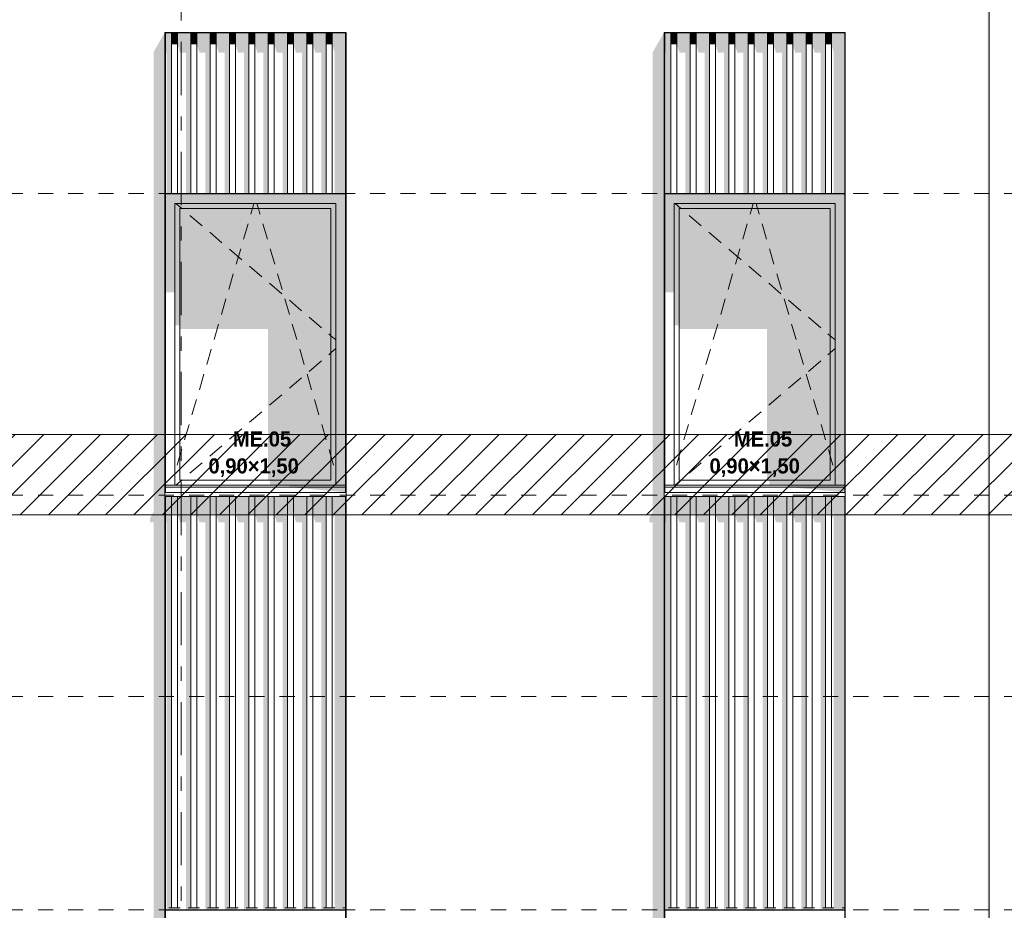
# Model space of a CAD drawing. Header units: millimetres. Extents: x 22784 to 62337, y -53000 to 10500.
# Tile 20 of 26: x 47452 to 52343, y 2497 to 6923. Entities that reach past the tile are written whole.
import ezdxf
from ezdxf.enums import TextEntityAlignment as Align

# ---------------------------------------------------------------- set-up
doc = ezdxf.new("R2010")
doc.units = ezdxf.units.MM
doc.header["$MEASUREMENT"] = 0
doc.linetypes.add('_TIRET COURT 1', pattern=[150, 75, -75])
doc.linetypes.add('Axe', pattern=[546.805537, 264.583325, -105.833328, 70.555556, -105.833328])
for name, color, linetype in [('Nouveau_0', 7, 'Continuous'), ('Nouveau_2D - Dessin général', 7, 'Continuous'), ('Nouveau_2D - Etiquettes 50ème', 7, 'Continuous'), ('Nouveau__Grille structurelle (axe_trame)', 7, 'Continuous'), ('Nouveau__Murs ext - Bardages', 7, 'Continuous'), ('Nouveau__Murs ext - Périphériques', 7, 'Continuous'), ('Nouveau_Exter - Equipements_Mobiliers', 7, 'Continuous'), ('Nouveau_Fenêtres Archicad', 7, 'Continuous')]:
    doc.layers.add(name, color=color, linetype=linetype)
doc.styles.add('STYLE_GENERE_1', font='arial.ttf')
doc.styles.add('STYLE_GENERE_4', font='GOTHIC.TTF')

# ---------------------------------------------------------------- blocks, each defined once
blk = doc.blocks.new('Élément de coupe_4')
at = {"layer": 'Nouveau__Murs ext - Périphériques', "linetype": 'Continuous', "lineweight": 13}
for points in [[(48117, 917.3), (48099.5, 885.3), (48099.5, 865.3), (48999.5, 865.3), (49006.5, 887.5), (49000.7, 887.5), (49014, 911.8), (49014, 884.3), (49017, 884.3), (49073, 982), (49070, 982), (49070, 993.4), (48176, 993.4), (48176, 982), (48173, 982), (48173, 3560), (48117, 3560)], [(48182.2, 3560), (48182.2, 2500), (48239.9, 2500), (48248.7, 2510), (48193.3, 2510), (48193.3, 3560)], [(48278.2, 3560), (48278.2, 2500), (48335.9, 2500), (48344.7, 2510), (48289.3, 2510), (48289.3, 3560)], [(48374.2, 3560), (48374.2, 2500), (48431.9, 2500), (48440.7, 2510), (48385.3, 2510), (48385.3, 3560)], [(48470.2, 3560), (48470.2, 2500), (48527.9, 2500), (48536.7, 2510), (48481.3, 2510), (48481.3, 3560)], [(48577.3, 3560), (48566.2, 3560), (48566.2, 2500), (48623.9, 2500), (48632.7, 2510), (48577.3, 2510)], [(48662.2, 2500), (48719.9, 2500), (48728.7, 2510), (48673.3, 2510), (48673.3, 3560), (48662.2, 3560)], [(48769.3, 3560), (48758.2, 3560), (48758.2, 2500), (48815.9, 2500), (48824.7, 2510), (48769.3, 2510)], [(48854.2, 3560), (48854.2, 2500), (48911.9, 2500), (48920.7, 2510), (48865.3, 2510), (48865.3, 3560)], [(48950.2, 3560), (48950.2, 2500), (49007.9, 2500), (49014, 2506.9), (49014, 2500), (49070, 2500), (49070, 2510), (49057.3, 2510), (49057.3, 3560), (49016.7, 3560), (49016.7, 2510), (48961.3, 2510), (48961.3, 3560)], [(50579.5, 885.3), (50579.5, 865.3), (51479.5, 865.3), (51486.5, 887.5), (51480.7, 887.5), (51494, 911.8), (51494, 884.3), (51497, 884.3), (51553, 982), (51550, 982), (51550, 993.4), (50656, 993.4), (50656, 982), (50653, 982), (50653, 3560), (50597, 3560), (50597, 917.3)], [(50662.2, 3560), (50662.2, 2500), (50719.9, 2500), (50728.7, 2510), (50673.3, 2510), (50673.3, 3560)], [(50758.2, 3560), (50758.2, 2500), (50815.9, 2500), (50824.7, 2510), (50769.3, 2510), (50769.3, 3560)], [(50865.3, 3560), (50854.2, 3560), (50854.2, 2500), (50911.9, 2500), (50920.7, 2510), (50865.3, 2510)], [(50950.2, 3560), (50950.2, 2500), (51007.9, 2500), (51016.7, 2510), (50961.3, 2510), (50961.3, 3560)], [(51057.3, 3560), (51046.2, 3560), (51046.2, 2500), (51103.9, 2500), (51112.7, 2510), (51057.3, 2510)], [(51142.2, 3560), (51142.2, 2500), (51199.9, 2500), (51208.7, 2510), (51153.3, 2510), (51153.3, 3560)], [(51238.2, 3560), (51238.2, 2500), (51295.9, 2500), (51304.7, 2510), (51249.3, 2510), (51249.3, 3560)], [(51345.3, 3560), (51334.2, 3560), (51334.2, 2500), (51391.9, 2500), (51400.7, 2510), (51345.3, 2510)], [(51430.2, 3560), (51430.2, 2500), (51487.9, 2500), (51494, 2506.9), (51494, 2500), (51550, 2500), (51550, 2510), (51537.3, 2510), (51537.3, 3560), (51496.7, 3560), (51496.7, 2510), (51441.3, 2510), (51441.3, 3560)], [(52261, 0), (52268, 0), (52268, 3560), (52261, 3560)]]:
    blk.add_hatch(color=7, dxfattribs=at).paths.add_polyline_path(points)
blk = doc.blocks.new('Élément de coupe_9')
at = {"layer": 'Nouveau__Murs ext - Périphériques', "linetype": 'Continuous', "lineweight": 13}
for points in [[(48117, 4477.3), (48099.5, 4445.3), (48099.5, 4425.3), (48117, 4425.3), (48117, 3560), (48173, 3560), (48173, 6785.2), (48130.1, 6785.2), (48117, 6762.3)], [(48176, 6785.2), (48176, 6759.3), (48182.2, 6759.3), (48182.2, 6060), (48193.3, 6060), (48193.3, 6785.2)], [(48248.7, 6785.2), (48248.7, 6759.3), (48278.2, 6759.3), (48278.2, 6060), (48289.3, 6060), (48289.3, 6785.2)], [(48385.3, 6785.2), (48344.7, 6785.2), (48344.7, 6759.3), (48374.2, 6759.3), (48374.2, 6060), (48385.3, 6060)], [(48481.3, 6785.2), (48440.7, 6785.2), (48440.7, 6759.3), (48470.2, 6759.3), (48470.2, 6060), (48481.3, 6060)], [(48536.7, 6785.2), (48536.7, 6759.3), (48566.2, 6759.3), (48566.2, 6060), (48577.3, 6060), (48577.3, 6785.2)], [(48632.7, 6759.3), (48662.2, 6759.3), (48662.2, 6060), (48673.3, 6060), (48673.3, 6785.2), (48632.7, 6785.2)], [(48769.3, 6785.2), (48728.7, 6785.2), (48728.7, 6759.3), (48758.2, 6759.3), (48758.2, 6060), (48769.3, 6060)], [(48865.3, 6785.2), (48824.7, 6785.2), (48824.7, 6759.3), (48854.2, 6759.3), (48854.2, 6060), (48865.3, 6060)], [(48920.7, 6785.2), (48920.7, 6759.3), (48950.2, 6759.3), (48950.2, 6060), (48961.3, 6060), (48961.3, 6785.2)], [(49016.7, 6785.2), (49016.7, 6060), (49057.3, 6060), (49057.3, 6785.2)], [(50579.5, 4445.3), (50579.5, 4425.3), (50597, 4425.3), (50597, 3560), (50653, 3560), (50653, 6785.2), (50610.1, 6785.2), (50597, 6762.3), (50597, 4477.3)], [(50656, 6785.2), (50656, 6759.3), (50662.2, 6759.3), (50662.2, 6060), (50673.3, 6060), (50673.3, 6785.2)], [(50728.7, 6759.3), (50758.2, 6759.3), (50758.2, 6060), (50769.3, 6060), (50769.3, 6785.2), (50728.7, 6785.2)], [(50824.7, 6759.3), (50854.2, 6759.3), (50854.2, 6060), (50865.3, 6060), (50865.3, 6785.2), (50824.7, 6785.2)], [(50920.7, 6759.3), (50950.2, 6759.3), (50950.2, 6060), (50961.3, 6060), (50961.3, 6785.2), (50920.7, 6785.2)], [(51057.3, 6785.2), (51016.7, 6785.2), (51016.7, 6759.3), (51046.2, 6759.3), (51046.2, 6060), (51057.3, 6060)], [(51153.3, 6785.2), (51112.7, 6785.2), (51112.7, 6759.3), (51142.2, 6759.3), (51142.2, 6060), (51153.3, 6060)], [(51208.7, 6759.3), (51238.2, 6759.3), (51238.2, 6060), (51249.3, 6060), (51249.3, 6785.2), (51208.7, 6785.2)], [(51304.7, 6759.3), (51334.2, 6759.3), (51334.2, 6060), (51345.3, 6060), (51345.3, 6785.2), (51304.7, 6785.2)], [(51400.7, 6785.2), (51400.7, 6759.3), (51430.2, 6759.3), (51430.2, 6060), (51441.3, 6060), (51441.3, 6785.2)], [(51496.7, 6785.2), (51496.7, 6060), (51537.3, 6060), (51537.3, 6785.2)], [(52261, 3560), (52268, 3560), (52268, 6785.2), (52261, 6785.2)], [(48193.3, 4553.4), (48176, 4553.4), (48176, 4425.3), (48182.2, 4425.3), (48182.2, 3560), (48193.3, 3560)], [(48248.7, 4553.4), (48248.7, 4425.3), (48278.2, 4425.3), (48278.2, 3560), (48289.3, 3560), (48289.3, 4553.4)], [(48385.3, 4553.4), (48344.7, 4553.4), (48344.7, 4425.3), (48374.2, 4425.3), (48374.2, 3560), (48385.3, 3560)], [(48440.7, 4425.3), (48470.2, 4425.3), (48470.2, 3560), (48481.3, 3560), (48481.3, 4553.4), (48440.7, 4553.4)], [(48577.3, 4553.4), (48536.7, 4553.4), (48536.7, 4425.3), (48566.2, 4425.3), (48566.2, 3560), (48577.3, 3560)], [(48673.3, 4553.4), (48632.7, 4553.4), (48632.7, 4425.3), (48662.2, 4425.3), (48662.2, 3560), (48673.3, 3560)], [(48728.7, 4425.3), (48758.2, 4425.3), (48758.2, 3560), (48769.3, 3560), (48769.3, 4553.4), (48728.7, 4553.4)], [(48865.3, 4553.4), (48824.7, 4553.4), (48824.7, 4425.3), (48854.2, 4425.3), (48854.2, 3560), (48865.3, 3560)], [(48920.7, 4425.3), (48950.2, 4425.3), (48950.2, 3560), (48961.3, 3560), (48961.3, 4553.4), (48920.7, 4553.4)], [(49057.3, 4553.4), (49016.7, 4553.4), (49016.7, 3560), (49057.3, 3560)], [(50656, 4425.3), (50662.2, 4425.3), (50662.2, 3560), (50673.3, 3560), (50673.3, 4553.4), (50656, 4553.4)], [(50728.7, 4425.3), (50758.2, 4425.3), (50758.2, 3560), (50769.3, 3560), (50769.3, 4553.4), (50728.7, 4553.4)], [(50865.3, 4553.4), (50824.7, 4553.4), (50824.7, 4425.3), (50854.2, 4425.3), (50854.2, 3560), (50865.3, 3560)], [(50920.7, 4425.3), (50950.2, 4425.3), (50950.2, 3560), (50961.3, 3560), (50961.3, 4553.4), (50920.7, 4553.4)], [(51057.3, 4553.4), (51016.7, 4553.4), (51016.7, 4425.3), (51046.2, 4425.3), (51046.2, 3560), (51057.3, 3560)], [(51112.7, 4425.3), (51142.2, 4425.3), (51142.2, 3560), (51153.3, 3560), (51153.3, 4553.4), (51112.7, 4553.4)], [(51208.7, 4425.3), (51238.2, 4425.3), (51238.2, 3560), (51249.3, 3560), (51249.3, 4553.4), (51208.7, 4553.4)], [(51304.7, 4425.3), (51334.2, 4425.3), (51334.2, 3560), (51345.3, 3560), (51345.3, 4553.4), (51304.7, 4553.4)], [(51400.7, 4425.3), (51430.2, 4425.3), (51430.2, 3560), (51441.3, 3560), (51441.3, 4553.4), (51400.7, 4553.4)], [(51496.7, 4553.4), (51496.7, 3560), (51537.3, 3560), (51537.3, 4553.4)]]:
    blk.add_hatch(color=7, dxfattribs=at).paths.add_polyline_path(points)
blk = doc.blocks.new('Élément de coupe_12')
at = {"layer": 'Nouveau__Murs ext - Périphériques', "linetype": 'Continuous', "lineweight": 13}
for points in [[(52261, 8207.8), (52261, 6785.2), (52268, 6785.2), (52268, 8220)], [(48173, 6860), (48130.1, 6785.2), (48173, 6785.2)], [(48193.3, 6857), (48176, 6857), (48176, 6785.2), (48193.3, 6785.2)], [(48248.7, 6785.2), (48289.3, 6785.2), (48289.3, 6857), (48248.7, 6857)], [(48344.7, 6785.2), (48385.3, 6785.2), (48385.3, 6857), (48344.7, 6857)], [(48481.3, 6857), (48440.7, 6857), (48440.7, 6785.2), (48481.3, 6785.2)], [(48536.7, 6857), (48536.7, 6785.2), (48577.3, 6785.2), (48577.3, 6857)], [(48632.7, 6785.2), (48673.3, 6785.2), (48673.3, 6857), (48632.7, 6857)], [(48728.7, 6857), (48728.7, 6785.2), (48769.3, 6785.2), (48769.3, 6857)], [(48824.7, 6857), (48824.7, 6785.2), (48865.3, 6785.2), (48865.3, 6857)], [(48961.3, 6857), (48920.7, 6857), (48920.7, 6785.2), (48961.3, 6785.2)], [(49016.7, 6857), (49016.7, 6785.2), (49057.3, 6785.2), (49057.3, 6857)], [(50653, 6860), (50610.1, 6785.2), (50653, 6785.2)], [(50656, 6857), (50656, 6785.2), (50673.3, 6785.2), (50673.3, 6857)], [(50769.3, 6857), (50728.7, 6857), (50728.7, 6785.2), (50769.3, 6785.2)], [(50824.7, 6785.2), (50865.3, 6785.2), (50865.3, 6857), (50824.7, 6857)], [(50920.7, 6785.2), (50961.3, 6785.2), (50961.3, 6857), (50920.7, 6857)], [(51016.7, 6857), (51016.7, 6785.2), (51057.3, 6785.2), (51057.3, 6857)], [(51112.7, 6785.2), (51153.3, 6785.2), (51153.3, 6857), (51112.7, 6857)], [(51208.7, 6857), (51208.7, 6785.2), (51249.3, 6785.2), (51249.3, 6857)], [(51304.7, 6857), (51304.7, 6785.2), (51345.3, 6785.2), (51345.3, 6857)], [(51400.7, 6857), (51400.7, 6785.2), (51441.3, 6785.2), (51441.3, 6857)], [(51537.3, 6857), (51496.7, 6857), (51496.7, 6785.2), (51537.3, 6785.2)]]:
    blk.add_hatch(color=7, dxfattribs=at).paths.add_polyline_path(points)
blk = doc.blocks.new('Élément de coupe_30')
at = {"layer": 'Nouveau_Fenêtres Archicad', "linetype": 'Continuous', "lineweight": 13}
for points in [[(51550, 6057), (50656, 6057), (50656, 6010), (50703, 6010), (51503, 6010), (51550, 6010)], [(50656, 6010), (50656, 5568.7), (50703, 5568.7), (50703, 6010)], [(51503, 6010), (50703, 6010), (50703, 5985), (50728, 5985), (51478, 5985), (51503, 5985)], [(50703, 5985), (50703, 5403.9), (50728, 5403.9), (50728, 5985)], [(51478, 5985), (50728, 5985), (50728, 5385.6), (51164.9, 5385.6), (51164.9, 4635), (51478, 4635)], [(51478, 5985), (51478, 4635), (51503, 4635), (51503, 5985)], [(51503, 6010), (51503, 4610), (51550, 4610), (51550, 6010)], [(51503, 4635), (51175.4, 4635), (51175.4, 4610), (51503, 4610)], [(51270.6, 4610), (51270.6, 4600), (51550, 4600), (51550, 4610)], [(51270.6, 4600), (51550, 4575), (51550, 4600)]]:
    blk.add_hatch(color=7, dxfattribs=at).paths.add_polyline_path(points)
at = {"layer": 'Nouveau_Fenêtres Archicad', "color": 7, "linetype": 'Continuous', "lineweight": 13}
for p, q in [((50703, 6010), (50703, 4610)), ((51503, 6010), (50703, 6010)), ((50707.3, 6010), (50736.6, 5985)), ((50728, 5985), (50728, 4635)), ((51478, 5985), (50728, 5985)), ((50736.6, 5985), (50738.9, 5983.1)), ((51080.5, 5958.2), (51088.3, 5985)), ((51088.3, 5985), (51095.7, 6010)), ((51117.7, 5985), (51110.3, 6010)), ((51125.5, 5958.2), (51117.7, 5985)), ((51478, 4635), (51478, 5985)), ((51503, 4610), (51503, 6010)), ((50776.9, 5950.6), (50837.8, 5898.7)), ((51080.2, 5957.3), (51080.5, 5958.2)), ((51125.8, 5957.3), (51125.5, 5958.2)), ((51043.7, 5832.5), (51066.2, 5909.3)), ((51162.3, 5832.5), (51139.8, 5909.3)), ((50875.8, 5866.3), (50936.7, 5814.4)), ((50974.7, 5781.9), (51035.6, 5730)), ((51007.1, 5707.8), (51029.6, 5784.5)), ((51198.9, 5707.8), (51176.4, 5784.5)), ((51073.6, 5697.5), (51134.5, 5645.6)), ((50970.5, 5583), (50993, 5659.8)), ((51235.5, 5583), (51213, 5659.8)), ((51172.5, 5613.2), (51233.4, 5561.3)), ((50934, 5458.3), (50956.5, 5535)), ((51272, 5458.3), (51249.5, 5535)), ((51271.5, 5528.8), (51332.3, 5476.9)), ((51370.4, 5444.5), (51431.2, 5392.5)), ((50897.4, 5333.5), (50919.9, 5410.3)), ((51308.6, 5333.5), (51286.1, 5410.3)), ((51467.1, 5361.9), (51478, 5352.6)), ((51478, 5352.6), (51503, 5331.3)), ((50860.8, 5208.8), (50883.3, 5285.5)), ((51345.2, 5208.8), (51322.7, 5285.5)), ((51478, 5267.4), (51503, 5288.7)), ((51467.1, 5258.1), (51478, 5267.4)), ((51370.4, 5175.5), (51431.2, 5227.5)), ((50824.3, 5084), (50846.8, 5160.8)), ((51271.5, 5091.2), (51332.3, 5143.1)), ((51381.7, 5084), (51359.2, 5160.8)), ((51172.5, 5006.8), (51233.4, 5058.7)), ((50787.7, 4959.3), (50810.2, 5036)), ((51418.3, 4959.3), (51395.8, 5036)), ((51073.6, 4922.5), (51134.5, 4974.4)), ((50751.1, 4834.5), (50773.6, 4911.3)), ((51454.9, 4834.5), (51432.4, 4911.3)), ((50974.7, 4838.1), (51035.6, 4890)), ((50875.8, 4753.7), (50936.7, 4805.6)), ((50714.6, 4709.8), (50728, 4755.6)), ((50728, 4755.6), (50737.1, 4786.5)), ((51478, 4755.6), (51468.9, 4786.5)), ((51491.4, 4709.8), (51478, 4755.6)), ((50776.9, 4669.4), (50837.8, 4721.3)), ((51550, 4610), (50656, 4610)), ((51550, 4600), (50656, 4600)), ((50707.3, 4610), (50736.6, 4635)), ((50728, 4635), (51478, 4635)), ((50736.6, 4635), (50738.9, 4636.9)), ((50653, 4575), (50653, 4573.4)), ((50653, 4573.4), (50653, 4553.4)), ((51553, 4573.4), (50653, 4573.4)), ((51553, 4553.4), (50653, 4553.4)), ((51553, 4575), (51553, 4573.4)), ((51553, 4573.4), (51553, 4553.4))]:
    blk.add_line(p, q, dxfattribs=at)
blk = doc.blocks.new('Élément de coupe_39')
at = {"layer": 'Nouveau_Fenêtres Archicad', "linetype": 'Continuous', "lineweight": 13}
for points in [[(49070, 6057), (48176, 6057), (48176, 6010), (48223, 6010), (49023, 6010), (49070, 6010)], [(48176, 6010), (48176, 5568.7), (48223, 5568.7), (48223, 6010)], [(49023, 6010), (48223, 6010), (48223, 5985), (48248, 5985), (48998, 5985), (49023, 5985)], [(48223, 5985), (48223, 5403.9), (48248, 5403.9), (48248, 5985)], [(48998, 5985), (48248, 5985), (48248, 5385.6), (48684.9, 5385.6), (48684.9, 4635), (48998, 4635)], [(48998, 5985), (48998, 4635), (49023, 4635), (49023, 5985)], [(49023, 6010), (49023, 4610), (49070, 4610), (49070, 6010)], [(49023, 4635), (48695.4, 4635), (48695.4, 4610), (49023, 4610)], [(48790.6, 4610), (48790.6, 4600), (49070, 4600), (49070, 4610)], [(48790.6, 4600), (49070, 4575), (49070, 4600)]]:
    blk.add_hatch(color=7, dxfattribs=at).paths.add_polyline_path(points)
at = {"layer": 'Nouveau_Fenêtres Archicad', "color": 7, "linetype": 'Continuous', "lineweight": 13}
for p, q in [((48223, 6010), (48223, 4610)), ((49023, 6010), (48223, 6010)), ((48227.3, 6010), (48256.6, 5985)), ((48248, 5985), (48248, 4635)), ((48998, 5985), (48248, 5985)), ((48256.6, 5985), (48258.9, 5983.1)), ((48600.5, 5958.2), (48608.3, 5985)), ((48608.3, 5985), (48615.7, 6010)), ((48637.7, 5985), (48630.3, 6010)), ((48645.5, 5958.2), (48637.7, 5985)), ((48998, 4635), (48998, 5985)), ((49023, 4610), (49023, 6010)), ((48296.9, 5950.6), (48357.8, 5898.7)), ((48600.2, 5957.3), (48600.5, 5958.2)), ((48645.8, 5957.3), (48645.5, 5958.2)), ((48563.7, 5832.5), (48586.2, 5909.3)), ((48682.3, 5832.5), (48659.8, 5909.3)), ((48395.8, 5866.3), (48456.7, 5814.4)), ((48494.7, 5781.9), (48555.6, 5730)), ((48527.1, 5707.8), (48549.6, 5784.5)), ((48718.9, 5707.8), (48696.4, 5784.5)), ((48593.6, 5697.5), (48654.5, 5645.6)), ((48490.5, 5583), (48513, 5659.8)), ((48755.5, 5583), (48733, 5659.8)), ((48692.5, 5613.2), (48753.4, 5561.3)), ((48454, 5458.3), (48476.5, 5535)), ((48792, 5458.3), (48769.5, 5535)), ((48791.5, 5528.8), (48852.3, 5476.9)), ((48890.4, 5444.5), (48951.2, 5392.5)), ((48417.4, 5333.5), (48439.9, 5410.3)), ((48828.6, 5333.5), (48806.1, 5410.3)), ((48987.1, 5361.9), (48998, 5352.6)), ((48998, 5352.6), (49023, 5331.3)), ((48380.8, 5208.8), (48403.3, 5285.5)), ((48865.2, 5208.8), (48842.7, 5285.5)), ((48998, 5267.4), (49023, 5288.7)), ((48987.1, 5258.1), (48998, 5267.4)), ((48890.4, 5175.5), (48951.2, 5227.5)), ((48344.3, 5084), (48366.8, 5160.8)), ((48791.5, 5091.2), (48852.3, 5143.1)), ((48901.7, 5084), (48879.2, 5160.8)), ((48692.5, 5006.8), (48753.4, 5058.7)), ((48307.7, 4959.3), (48330.2, 5036)), ((48938.3, 4959.3), (48915.8, 5036)), ((48593.6, 4922.5), (48654.5, 4974.4)), ((48271.1, 4834.5), (48293.6, 4911.3)), ((48974.9, 4834.5), (48952.4, 4911.3)), ((48494.7, 4838.1), (48555.6, 4890)), ((48395.8, 4753.7), (48456.7, 4805.6)), ((48234.6, 4709.8), (48248, 4755.6)), ((48248, 4755.6), (48257.1, 4786.5)), ((48998, 4755.6), (48988.9, 4786.5)), ((49011.4, 4709.8), (48998, 4755.6)), ((48296.9, 4669.4), (48357.8, 4721.3)), ((49070, 4610), (48176, 4610)), ((49070, 4600), (48176, 4600)), ((48227.3, 4610), (48256.6, 4635)), ((48248, 4635), (48998, 4635)), ((48256.6, 4635), (48258.9, 4636.9)), ((48173, 4575), (48173, 4573.4)), ((48173, 4573.4), (48173, 4553.4)), ((49073, 4573.4), (48173, 4573.4)), ((49073, 4553.4), (48173, 4553.4)), ((49073, 4575), (49073, 4573.4)), ((49073, 4573.4), (49073, 4553.4))]:
    blk.add_line(p, q, dxfattribs=at)
blk = doc.blocks.new('Élément de coupe_204')
at = {"layer": 'Nouveau__Murs ext - Bardages', "color": 7, "linetype": 'Continuous', "lineweight": 13}
for p, q in [((49070, 6060), (48176, 6060)), ((49070, 6057), (48176, 6057))]:
    blk.add_line(p, q, dxfattribs=at)
blk = doc.blocks.new('Élément de coupe_205')
at = {"layer": 'Nouveau__Murs ext - Bardages', "color": 7, "linetype": 'Continuous', "lineweight": 13}
for p, q in [((49070, 2500), (48176, 2500)), ((49070, 2497), (48176, 2497))]:
    blk.add_line(p, q, dxfattribs=at)
blk = doc.blocks.new('Élément de coupe_206')
at = {"layer": 'Nouveau__Murs ext - Bardages', "linetype": 'Continuous', "lineweight": 13}
for points in [[(48193.3, 2510), (48206, 2510), (48206, 4553.4), (48193.3, 4553.4)], [(48206, 4466.8), (48236, 4466.8), (48236, 4553.4), (48206, 4553.4)], [(48236, 4466.8), (48248.7, 4425.3), (48248.7, 4553.4), (48236, 4553.4)], [(48289.3, 2510), (48302, 2510), (48302, 4553.4), (48289.3, 4553.4)], [(48302, 4466.8), (48332, 4466.8), (48332, 4553.4), (48302, 4553.4)], [(48344.7, 4553.4), (48332, 4553.4), (48332, 4466.8), (48344.7, 4425.3)], [(48385.3, 2510), (48398, 2510), (48398, 4553.4), (48385.3, 4553.4)], [(48398, 4466.8), (48428, 4466.8), (48428, 4553.4), (48398, 4553.4)], [(48440.7, 4553.4), (48428, 4553.4), (48428, 4466.8), (48440.7, 4425.3)], [(48481.3, 2510), (48494, 2510), (48494, 4553.4), (48481.3, 4553.4)], [(48494, 4466.8), (48524, 4466.8), (48524, 4553.4), (48494, 4553.4)], [(48536.7, 4553.4), (48524, 4553.4), (48524, 4466.8), (48536.7, 4425.3)], [(48577.3, 2510), (48590, 2510), (48590, 4553.4), (48577.3, 4553.4)], [(48590, 4466.8), (48620, 4466.8), (48620, 4553.4), (48590, 4553.4)], [(48620, 4553.4), (48620, 4466.8), (48632.7, 4425.3), (48632.7, 4553.4)], [(48673.3, 2510), (48686, 2510), (48686, 4553.4), (48673.3, 4553.4)], [(48686, 4466.8), (48716, 4466.8), (48716, 4553.4), (48686, 4553.4)], [(48716, 4466.8), (48728.7, 4425.3), (48728.7, 4553.4), (48716, 4553.4)], [(48769.3, 2510), (48782, 2510), (48782, 4553.4), (48769.3, 4553.4)], [(48812, 4553.4), (48782, 4553.4), (48782, 4466.8), (48812, 4466.8)], [(48812, 4466.8), (48824.7, 4425.3), (48824.7, 4553.4), (48812, 4553.4)], [(48865.3, 2510), (48878, 2510), (48878, 4553.4), (48865.3, 4553.4)], [(48908, 4553.4), (48878, 4553.4), (48878, 4466.8), (48908, 4466.8)], [(48920.7, 4553.4), (48908, 4553.4), (48908, 4466.8), (48920.7, 4425.3)], [(48961.3, 2510), (48974, 2510), (48974, 4553.4), (48961.3, 4553.4)], [(48974, 4466.8), (49004, 4466.8), (49004, 4553.4), (48974, 4553.4)], [(49004, 4553.4), (49004, 4466.8), (49010.7, 4444.8), (49013.1, 4459.1), (49011.1, 4465.7), (49015.7, 4474.9), (49015.7, 2510), (49016.7, 2510), (49016.7, 4553.4)], [(49057.3, 2510), (49070, 2510), (49070, 4553.4), (49057.3, 4553.4)]]:
    blk.add_hatch(color=7, dxfattribs=at).paths.add_polyline_path(points)
at = {"layer": 'Nouveau__Murs ext - Bardages', "color": 7, "linetype": 'Continuous', "lineweight": 13}
for p, q in [((48206, 2510), (48206, 4553.4)), ((48236, 2510), (48236, 4553.4)), ((48302, 2510), (48302, 4553.4)), ((48332, 2510), (48332, 4553.4)), ((48398, 2510), (48398, 4553.4)), ((48428, 2510), (48428, 4553.4)), ((48494, 2510), (48494, 4553.4)), ((48524, 2510), (48524, 4553.4)), ((48590, 2510), (48590, 4553.4)), ((48620, 2510), (48620, 4553.4)), ((48686, 2510), (48686, 4553.4)), ((48716, 2510), (48716, 4553.4)), ((48782, 2510), (48782, 4553.4)), ((48812, 2510), (48812, 4553.4)), ((48878, 2510), (48878, 4553.4)), ((48908, 2510), (48908, 4553.4)), ((48974, 2510), (48974, 4553.4)), ((49004, 2510), (49004, 4553.4)), ((48206, 2510), (48193.3, 2510)), ((48236, 2510), (48206, 2510)), ((48248.7, 2510), (48236, 2510)), ((48302, 2510), (48289.3, 2510)), ((48332, 2510), (48302, 2510)), ((48344.7, 2510), (48332, 2510)), ((48398, 2510), (48385.3, 2510)), ((48428, 2510), (48398, 2510)), ((48440.7, 2510), (48428, 2510)), ((48494, 2510), (48481.3, 2510)), ((48524, 2510), (48494, 2510)), ((48536.7, 2510), (48524, 2510)), ((48590, 2510), (48577.3, 2510)), ((48620, 2510), (48590, 2510)), ((48632.7, 2510), (48620, 2510)), ((48686, 2510), (48673.3, 2510)), ((48716, 2510), (48686, 2510)), ((48728.7, 2510), (48716, 2510)), ((48782, 2510), (48769.3, 2510)), ((48812, 2510), (48782, 2510)), ((48824.7, 2510), (48812, 2510)), ((48878, 2510), (48865.3, 2510)), ((48908, 2510), (48878, 2510)), ((48920.7, 2510), (48908, 2510)), ((48974, 2510), (48961.3, 2510)), ((49004, 2510), (48974, 2510)), ((49016.7, 2510), (49004, 2510)), ((49070, 2510), (49057.3, 2510))]:
    blk.add_line(p, q, dxfattribs=at)
blk = doc.blocks.new('Élément de coupe_207')
at = {"layer": 'Nouveau__Murs ext - Bardages', "linetype": 'Continuous', "lineweight": 13}
for points in [[(48206, 6857), (48193.3, 6857), (48193.3, 6060), (48206, 6060)], [(48236, 6857), (48206, 6857), (48206, 6800.8), (48236, 6800.8)], [(48248.7, 6857), (48236, 6857), (48236, 6800.8), (48248.7, 6759.3)], [(48302, 6857), (48289.3, 6857), (48289.3, 6060), (48302, 6060)], [(48332, 6857), (48302, 6857), (48302, 6800.8), (48332, 6800.8)], [(48344.7, 6857), (48332, 6857), (48332, 6800.8), (48344.7, 6759.3)], [(48398, 6857), (48385.3, 6857), (48385.3, 6060), (48398, 6060)], [(48428, 6857), (48398, 6857), (48398, 6800.8), (48428, 6800.8)], [(48440.7, 6857), (48428, 6857), (48428, 6800.8), (48440.7, 6759.3)], [(48494, 6857), (48481.3, 6857), (48481.3, 6060), (48494, 6060)], [(48494, 6857), (48494, 6800.8), (48524, 6800.8), (48524, 6857)], [(48536.7, 6857), (48524, 6857), (48524, 6800.8), (48536.7, 6759.3)], [(48590, 6857), (48577.3, 6857), (48577.3, 6060), (48590, 6060)], [(48590, 6857), (48590, 6800.8), (48620, 6800.8), (48620, 6857)], [(48632.7, 6857), (48620, 6857), (48620, 6800.8), (48632.7, 6759.3)], [(48686, 6857), (48673.3, 6857), (48673.3, 6060), (48686, 6060)], [(48686, 6857), (48686, 6800.8), (48716, 6800.8), (48716, 6857)], [(48728.7, 6857), (48716, 6857), (48716, 6800.8), (48728.7, 6759.3)], [(48782, 6857), (48769.3, 6857), (48769.3, 6060), (48782, 6060)], [(48782, 6857), (48782, 6800.8), (48812, 6800.8), (48812, 6857)], [(48824.7, 6857), (48812, 6857), (48812, 6800.8), (48824.7, 6759.3)], [(48878, 6857), (48865.3, 6857), (48865.3, 6060), (48878, 6060)], [(48908, 6857), (48878, 6857), (48878, 6800.8), (48908, 6800.8)], [(48920.7, 6857), (48908, 6857), (48908, 6800.8), (48920.7, 6759.3)], [(48974, 6857), (48961.3, 6857), (48961.3, 6060), (48974, 6060)], [(48974, 6857), (48974, 6800.8), (49004, 6800.8), (49004, 6857)], [(49016.7, 6857), (49004, 6857), (49004, 6800.8), (49015.7, 6762.4), (49015.7, 6060), (49016.7, 6060)], [(49070, 6857), (49057.3, 6857), (49057.3, 6060), (49070, 6060)]]:
    blk.add_hatch(color=7, dxfattribs=at).paths.add_polyline_path(points)
at = {"layer": 'Nouveau__Murs ext - Bardages', "color": 7, "linetype": 'Continuous', "lineweight": 13}
for p, q in [((48206, 6060), (48206, 6857)), ((48236, 6060), (48236, 6857)), ((48302, 6060), (48302, 6857)), ((48332, 6060), (48332, 6857)), ((48398, 6060), (48398, 6857)), ((48428, 6060), (48428, 6857)), ((48494, 6060), (48494, 6857)), ((48524, 6060), (48524, 6857)), ((48590, 6060), (48590, 6857)), ((48620, 6060), (48620, 6857)), ((48686, 6060), (48686, 6857)), ((48716, 6060), (48716, 6857)), ((48782, 6060), (48782, 6857)), ((48812, 6060), (48812, 6857)), ((48878, 6060), (48878, 6857)), ((48908, 6060), (48908, 6857)), ((48974, 6060), (48974, 6857)), ((49004, 6060), (49004, 6857))]:
    blk.add_line(p, q, dxfattribs=at)
blk = doc.blocks.new('Élément de coupe_208')
at = {"layer": 'Nouveau__Murs ext - Bardages', "color": 7, "linetype": 'Continuous', "lineweight": 13}
for p, q in [((48173, 6857), (48173, 6860)), ((49073, 6860), (48173, 6860)), ((49070, 6857), (48176, 6857)), ((49073, 6857), (49073, 6860))]:
    blk.add_line(p, q, dxfattribs=at)
blk = doc.blocks.new('Élément de coupe_209')
at = {"layer": 'Nouveau__Murs ext - Bardages', "linetype": 'Continuous', "lineweight": 13}
for points in [[(48176, 4553.4), (48173, 4553.4), (48173, 4522.9), (48176, 4522.9)], [(48173, 993.4), (48173, 982), (48176, 982), (48176, 993.4)]]:
    blk.add_hatch(color=7, dxfattribs=at).paths.add_polyline_path(points)
at = {"layer": 'Nouveau__Murs ext - Bardages', "color": 7, "linetype": 'Continuous', "lineweight": 13}
for p, q in [((48173, 6857), (48176, 6857)), ((48173, 4575), (48173, 6857)), ((48176, 6060), (48176, 6857)), ((48176, 6057), (48176, 6060)), ((48176, 4575), (48176, 6057)), ((48173, 1015), (48173, 4553.4)), ((48176, 2500), (48176, 4553.4)), ((48176, 2497), (48176, 2500)), ((48176, 1015), (48176, 2497)), ((48173, 982), (48173, 993.4)), ((48173, 982), (48176, 982)), ((48176, 982), (48176, 993.4))]:
    blk.add_line(p, q, dxfattribs=at)
blk = doc.blocks.new('Élément de coupe_210')
at = {"layer": 'Nouveau__Murs ext - Bardages', "color": 7, "linetype": 'Continuous', "lineweight": 13}
for p, q in [((49070, 6857), (49073, 6857)), ((49070, 6060), (49070, 6857)), ((49073, 4575), (49073, 6857)), ((49070, 6057), (49070, 6060)), ((49070, 4575), (49070, 6057)), ((49070, 2500), (49070, 4553.4)), ((49073, 1015), (49073, 4553.4)), ((49070, 2497), (49070, 2500)), ((49070, 1015), (49070, 2497)), ((49070, 982), (49070, 993.4)), ((49070, 982), (49073, 982)), ((49073, 982), (49073, 993.4))]:
    blk.add_line(p, q, dxfattribs=at)
blk = doc.blocks.new('Élément de coupe_211')
at = {"layer": 'Nouveau__Murs ext - Bardages', "color": 7, "linetype": 'Continuous', "lineweight": 13}
for p, q in [((51550, 6060), (50656, 6060)), ((51550, 6057), (50656, 6057))]:
    blk.add_line(p, q, dxfattribs=at)
blk = doc.blocks.new('Élément de coupe_212')
at = {"layer": 'Nouveau__Murs ext - Bardages', "color": 7, "linetype": 'Continuous', "lineweight": 13}
for p, q in [((51550, 2500), (50656, 2500)), ((51550, 2497), (50656, 2497))]:
    blk.add_line(p, q, dxfattribs=at)
blk = doc.blocks.new('Élément de coupe_213')
at = {"layer": 'Nouveau__Murs ext - Bardages', "linetype": 'Continuous', "lineweight": 13}
for points in [[(50673.3, 2510), (50686, 2510), (50686, 4553.4), (50673.3, 4553.4)], [(50686, 4553.4), (50686, 4466.8), (50716, 4466.8), (50716, 4553.4)], [(50728.7, 4553.4), (50716, 4553.4), (50716, 4466.8), (50728.7, 4425.3)], [(50769.3, 2510), (50782, 2510), (50782, 4553.4), (50769.3, 4553.4)], [(50782, 4466.8), (50812, 4466.8), (50812, 4553.4), (50782, 4553.4)], [(50824.7, 4553.4), (50812, 4553.4), (50812, 4466.8), (50824.7, 4425.3)], [(50865.3, 2510), (50878, 2510), (50878, 4553.4), (50865.3, 4553.4)], [(50878, 4466.8), (50908, 4466.8), (50908, 4553.4), (50878, 4553.4)], [(50908, 4466.8), (50920.7, 4425.3), (50920.7, 4553.4), (50908, 4553.4)], [(50961.3, 2510), (50974, 2510), (50974, 4553.4), (50961.3, 4553.4)], [(51004, 4553.4), (50974, 4553.4), (50974, 4466.8), (51004, 4466.8)], [(51016.7, 4553.4), (51004, 4553.4), (51004, 4466.8), (51016.7, 4425.3)], [(51057.3, 2510), (51070, 2510), (51070, 4553.4), (51057.3, 4553.4)], [(51070, 4466.8), (51100, 4466.8), (51100, 4553.4), (51070, 4553.4)], [(51100, 4553.4), (51100, 4466.8), (51112.7, 4425.3), (51112.7, 4553.4)], [(51153.3, 2510), (51166, 2510), (51166, 4553.4), (51153.3, 4553.4)], [(51166, 4466.8), (51196, 4466.8), (51196, 4553.4), (51166, 4553.4)], [(51208.7, 4553.4), (51196, 4553.4), (51196, 4466.8), (51208.7, 4425.3)], [(51249.3, 2510), (51262, 2510), (51262, 4553.4), (51249.3, 4553.4)], [(51262, 4466.8), (51292, 4466.8), (51292, 4553.4), (51262, 4553.4)], [(51292, 4553.4), (51292, 4466.8), (51304.7, 4425.3), (51304.7, 4553.4)], [(51345.3, 2510), (51358, 2510), (51358, 4553.4), (51345.3, 4553.4)], [(51358, 4466.8), (51388, 4466.8), (51388, 4553.4), (51358, 4553.4)], [(51400.7, 4553.4), (51388, 4553.4), (51388, 4466.8), (51400.7, 4425.3)], [(51441.3, 2510), (51454, 2510), (51454, 4553.4), (51441.3, 4553.4)], [(51454, 4466.8), (51484, 4466.8), (51484, 4553.4), (51454, 4553.4)], [(51484, 4553.4), (51484, 4466.8), (51490.7, 4444.8), (51493.1, 4459.1), (51491.1, 4465.7), (51495.7, 4474.9), (51495.7, 2510), (51496.7, 2510), (51496.7, 4553.4)], [(51537.3, 2510), (51550, 2510), (51550, 4553.4), (51537.3, 4553.4)]]:
    blk.add_hatch(color=7, dxfattribs=at).paths.add_polyline_path(points)
at = {"layer": 'Nouveau__Murs ext - Bardages', "color": 7, "linetype": 'Continuous', "lineweight": 13}
for p, q in [((50686, 2510), (50686, 4553.4)), ((50716, 2510), (50716, 4553.4)), ((50782, 2510), (50782, 4553.4)), ((50812, 2510), (50812, 4553.4)), ((50878, 2510), (50878, 4553.4)), ((50908, 2510), (50908, 4553.4)), ((50974, 2510), (50974, 4553.4)), ((51004, 2510), (51004, 4553.4)), ((51070, 2510), (51070, 4553.4)), ((51100, 2510), (51100, 4553.4)), ((51166, 2510), (51166, 4553.4)), ((51196, 2510), (51196, 4553.4)), ((51262, 2510), (51262, 4553.4)), ((51292, 2510), (51292, 4553.4)), ((51358, 2510), (51358, 4553.4)), ((51388, 2510), (51388, 4553.4)), ((51454, 2510), (51454, 4553.4)), ((51484, 2510), (51484, 4553.4)), ((50686, 2510), (50673.3, 2510)), ((50716, 2510), (50686, 2510)), ((50728.7, 2510), (50716, 2510)), ((50782, 2510), (50769.3, 2510)), ((50812, 2510), (50782, 2510)), ((50824.7, 2510), (50812, 2510)), ((50878, 2510), (50865.3, 2510)), ((50908, 2510), (50878, 2510)), ((50920.7, 2510), (50908, 2510)), ((50974, 2510), (50961.3, 2510)), ((51004, 2510), (50974, 2510)), ((51016.7, 2510), (51004, 2510)), ((51070, 2510), (51057.3, 2510)), ((51100, 2510), (51070, 2510)), ((51112.7, 2510), (51100, 2510)), ((51166, 2510), (51153.3, 2510)), ((51196, 2510), (51166, 2510)), ((51208.7, 2510), (51196, 2510)), ((51262, 2510), (51249.3, 2510)), ((51292, 2510), (51262, 2510)), ((51304.7, 2510), (51292, 2510)), ((51358, 2510), (51345.3, 2510)), ((51388, 2510), (51358, 2510)), ((51400.7, 2510), (51388, 2510)), ((51454, 2510), (51441.3, 2510)), ((51484, 2510), (51454, 2510)), ((51496.7, 2510), (51484, 2510)), ((51550, 2510), (51537.3, 2510))]:
    blk.add_line(p, q, dxfattribs=at)
blk = doc.blocks.new('Élément de coupe_214')
at = {"layer": 'Nouveau__Murs ext - Bardages', "linetype": 'Continuous', "lineweight": 13}
for points in [[(50686, 6857), (50673.3, 6857), (50673.3, 6060), (50686, 6060)], [(50686, 6857), (50686, 6800.8), (50716, 6800.8), (50716, 6857)], [(50728.7, 6857), (50716, 6857), (50716, 6800.8), (50728.7, 6759.3)], [(50782, 6857), (50769.3, 6857), (50769.3, 6060), (50782, 6060)], [(50812, 6857), (50782, 6857), (50782, 6800.8), (50812, 6800.8)], [(50824.7, 6857), (50812, 6857), (50812, 6800.8), (50824.7, 6759.3)], [(50878, 6857), (50865.3, 6857), (50865.3, 6060), (50878, 6060)], [(50878, 6857), (50878, 6800.8), (50908, 6800.8), (50908, 6857)], [(50920.7, 6857), (50908, 6857), (50908, 6800.8), (50920.7, 6759.3)], [(50974, 6857), (50961.3, 6857), (50961.3, 6060), (50974, 6060)], [(51004, 6857), (50974, 6857), (50974, 6800.8), (51004, 6800.8)], [(51016.7, 6857), (51004, 6857), (51004, 6800.8), (51016.7, 6759.3)], [(51070, 6857), (51057.3, 6857), (51057.3, 6060), (51070, 6060)], [(51100, 6857), (51070, 6857), (51070, 6800.8), (51100, 6800.8)], [(51112.7, 6857), (51100, 6857), (51100, 6800.8), (51112.7, 6759.3)], [(51166, 6857), (51153.3, 6857), (51153.3, 6060), (51166, 6060)], [(51196, 6857), (51166, 6857), (51166, 6800.8), (51196, 6800.8)], [(51208.7, 6857), (51196, 6857), (51196, 6800.8), (51208.7, 6759.3)], [(51262, 6857), (51249.3, 6857), (51249.3, 6060), (51262, 6060)], [(51262, 6857), (51262, 6800.8), (51292, 6800.8), (51292, 6857)], [(51304.7, 6857), (51292, 6857), (51292, 6800.8), (51304.7, 6759.3)], [(51358, 6857), (51345.3, 6857), (51345.3, 6060), (51358, 6060)], [(51388, 6857), (51358, 6857), (51358, 6800.8), (51388, 6800.8)], [(51400.7, 6857), (51388, 6857), (51388, 6800.8), (51400.7, 6759.3)], [(51454, 6857), (51441.3, 6857), (51441.3, 6060), (51454, 6060)], [(51484, 6857), (51454, 6857), (51454, 6800.8), (51484, 6800.8)], [(51496.7, 6857), (51484, 6857), (51484, 6800.8), (51495.7, 6762.4), (51495.7, 6060), (51496.7, 6060)], [(51550, 6857), (51537.3, 6857), (51537.3, 6060), (51550, 6060)]]:
    blk.add_hatch(color=7, dxfattribs=at).paths.add_polyline_path(points)
at = {"layer": 'Nouveau__Murs ext - Bardages', "color": 7, "linetype": 'Continuous', "lineweight": 13}
for p, q in [((50686, 6060), (50686, 6857)), ((50716, 6060), (50716, 6857)), ((50782, 6060), (50782, 6857)), ((50812, 6060), (50812, 6857)), ((50878, 6060), (50878, 6857)), ((50908, 6060), (50908, 6857)), ((50974, 6060), (50974, 6857)), ((51004, 6060), (51004, 6857)), ((51070, 6060), (51070, 6857)), ((51100, 6060), (51100, 6857)), ((51166, 6060), (51166, 6857)), ((51196, 6060), (51196, 6857)), ((51262, 6060), (51262, 6857)), ((51292, 6060), (51292, 6857)), ((51358, 6060), (51358, 6857)), ((51388, 6060), (51388, 6857)), ((51454, 6060), (51454, 6857)), ((51484, 6060), (51484, 6857))]:
    blk.add_line(p, q, dxfattribs=at)
blk = doc.blocks.new('Élément de coupe_215')
at = {"layer": 'Nouveau__Murs ext - Bardages', "color": 7, "linetype": 'Continuous', "lineweight": 13}
for p, q in [((50653, 6857), (50653, 6860)), ((51553, 6860), (50653, 6860)), ((51550, 6857), (50656, 6857)), ((51553, 6857), (51553, 6860))]:
    blk.add_line(p, q, dxfattribs=at)
blk = doc.blocks.new('Élément de coupe_216')
at = {"layer": 'Nouveau__Murs ext - Bardages', "linetype": 'Continuous', "lineweight": 13}
for points in [[(50656, 4553.4), (50653, 4553.4), (50653, 4522.9), (50656, 4522.9)], [(50653, 982), (50656, 982), (50656, 993.4), (50653, 993.4)]]:
    blk.add_hatch(color=7, dxfattribs=at).paths.add_polyline_path(points)
at = {"layer": 'Nouveau__Murs ext - Bardages', "color": 7, "linetype": 'Continuous', "lineweight": 13}
for p, q in [((50653, 6857), (50656, 6857)), ((50653, 4575), (50653, 6857)), ((50656, 6060), (50656, 6857)), ((50656, 6057), (50656, 6060)), ((50656, 4575), (50656, 6057)), ((50653, 1015), (50653, 4553.4)), ((50656, 2500), (50656, 4553.4)), ((50656, 2497), (50656, 2500)), ((50656, 1015), (50656, 2497)), ((50653, 982), (50653, 993.4)), ((50653, 982), (50656, 982)), ((50656, 982), (50656, 993.4))]:
    blk.add_line(p, q, dxfattribs=at)
blk = doc.blocks.new('Élément de coupe_217')
at = {"layer": 'Nouveau__Murs ext - Bardages', "color": 7, "linetype": 'Continuous', "lineweight": 13}
for p, q in [((51550, 6857), (51553, 6857)), ((51550, 6060), (51550, 6857)), ((51553, 4575), (51553, 6857)), ((51550, 6057), (51550, 6060)), ((51550, 4575), (51550, 6057)), ((51550, 2500), (51550, 4553.4)), ((51553, 1015), (51553, 4553.4)), ((51550, 2497), (51550, 2500)), ((51550, 1015), (51550, 2497)), ((51550, 982), (51550, 993.4)), ((51550, 982), (51553, 982)), ((51553, 982), (51553, 993.4))]:
    blk.add_line(p, q, dxfattribs=at)
blk = doc.blocks.new('Élément de coupe_219')
at = {"layer": 'Nouveau_Exter - Equipements_Mobiliers', "color": 7, "linetype": 'Continuous', "lineweight": 13}
blk.add_line((52268, 8220), (52268, 0), dxfattribs=at)
blk = doc.blocks.new('Marque grille standard[6]', base_point=(48254.3, 10000))
at = {"layer": 'Nouveau__Grille structurelle (axe_trame)', "color": 1, "linetype": 'Axe', "lineweight": 20}
blk.add_line((48254.3, 9000), (48254.3, -3000), dxfattribs=at)
at = {"layer": 'Nouveau__Grille structurelle (axe_trame)', "color": 7, "lineweight": 13, "style": 'STYLE_GENERE_1'}
for tag, p in [('AC_MarkerText_1_0', (48254.3, 10337.5)), ('AC_MarkerText_1_1', (48254.3, -4162.5))]:
    blk.add_attdef(tag, text='', height=175, rotation=360, dxfattribs=at).set_placement(p, align=Align.TOP_CENTER)

msp = doc.modelspace()

# ---------------------------------------------------------------- hatches: boundary and pattern name
at = {"layer": 'Nouveau_0', "linetype": 'Continuous', "lineweight": 0}
h = msp.add_hatch(dxfattribs=at)
h.set_pattern_fill('Blocs_maçonnerie', color=112, style=0, pattern_type=2)
h.set_pattern_definition([(45, (0, 0), (-70.71068, 70.71068), [])])
h.paths.add_polyline_path([(24231.683, 4861.743), (60817.947, 4861.743), (60817.947, 4461.743), (24231.683, 4461.743)])

# ---------------------------------------------------------------- linework, layer by layer
at = {"layer": 'Nouveau_0', "color": 112, "linetype": 'Continuous', "lineweight": 0, "flags": 128}
msp.add_lwpolyline([(24231.683, 4861.743), (60817.947, 4861.743), (60817.947, 4461.743), (24231.683, 4461.743)], close=True, dxfattribs=at)
at = {"layer": 'Nouveau_2D - Dessin général', "color": 7, "linetype": '_TIRET COURT 1', "lineweight": 13}
for p, q in [((60817.947, 6060), (23876.81, 6060)), ((60817.947, 4560), (22783.963, 4560)), ((60817.947, 3560), (22783.963, 3560)), ((60817.947, 2500), (23876.81, 2500))]:
    msp.add_line(p, q, dxfattribs=at)

# ---------------------------------------------------------------- block references
at = {"layer": 'Nouveau__Grille structurelle (axe_trame)', "color": 7, "linetype": 'Continuous', "lineweight": 13}
msp.add_blockref('Marque grille standard[6]', (48254.273, 10000), dxfattribs=at)
at = {"layer": 'Nouveau__Murs ext - Bardages', "lineweight": 0}
for name in ['Élément de coupe_208', 'Élément de coupe_209', 'Élément de coupe_207', 'Élément de coupe_210', 'Élément de coupe_215', 'Élément de coupe_216', 'Élément de coupe_214', 'Élément de coupe_217', 'Élément de coupe_204', 'Élément de coupe_211', 'Élément de coupe_206', 'Élément de coupe_213', 'Élément de coupe_205', 'Élément de coupe_212']:
    msp.add_blockref(name, (0, 0), dxfattribs=at)
at = {"layer": 'Nouveau__Murs ext - Périphériques', "lineweight": 0}
for name in ['Élément de coupe_12', 'Élément de coupe_9', 'Élément de coupe_4']:
    msp.add_blockref(name, (0, 0), dxfattribs=at)
at = {"layer": 'Nouveau_Exter - Equipements_Mobiliers', "lineweight": 0}
msp.add_blockref('Élément de coupe_219', (0, 0), dxfattribs=at)
at = {"layer": 'Nouveau_Fenêtres Archicad', "lineweight": 0}
for name in ['Élément de coupe_39', 'Élément de coupe_30']:
    msp.add_blockref(name, (0, 0), dxfattribs=at)

# ---------------------------------------------------------------- texts
at = {"layer": 'Nouveau_2D - Etiquettes 50ème', "color": 7, "linetype": 'Continuous', "lineweight": 13, "char_height": 75, "attachment_point": 8, "line_spacing_factor": 1.071211, "style": 'STYLE_GENERE_4'}
for insert in [(48614.043, 4651.114), (51103, 4651.114)]:
    msp.add_mtext('{\\fCentury Gothic|b1|i0|c0|p0;\\W2.97429; }{\\A1;\\fCentury Gothic|b1|i0|c0|p0;ME.05 }\\P{\\A1;\\fCentury Gothic|b1|i0|c0|p0;0,90×1,50}', dxfattribs=dict(at, insert=insert))

doc.saveas('drawing.dxf')
